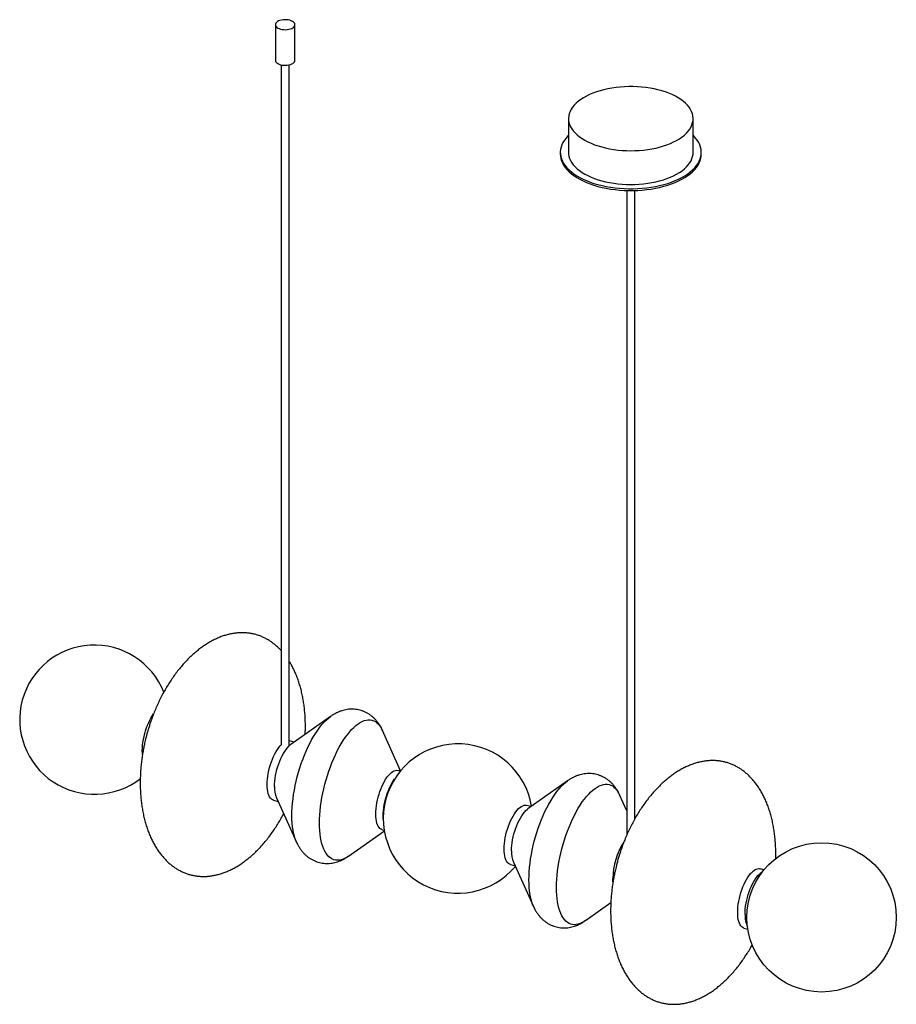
# Paper-space layout '_Trimétrica' of a CAD drawing. Header units: inches. Extents: x -20.8 to 20.8, y -8.8 to 37.9.
import ezdxf

# ---------------------------------------------------------------- set-up
doc = ezdxf.new("R2010")
doc.units = ezdxf.units.IN
doc.header["$MEASUREMENT"] = 0

psp = doc.layouts.new('_Trimétrica')

# ---------------------------------------------------------------- linework, layer by layer
at = {"color": 7, "linetype": 'Continuous', "lineweight": 25}
for p, q in [((-8.661, 37.664), (-8.661, 35.975)), ((-7.739, 35.975), (-7.739, 37.664)), ((-8.397, 35.761), (-8.397, 3.475)), ((-8.003, 3.475), (-8.003, 35.761)), ((5.245, 33.207), (5.245, 31.604)), ((11.155, 31.604), (11.155, 33.207)), ((4.855, 31.604), (4.855, 31.518)), ((11.545, 31.518), (11.545, 31.604)), ((8.003, 29.798), (8.003, -0.794)), ((8.397, -0.002), (8.397, 29.798)), ((-6.046, 4.845), (-7.928, 3.513)), ((-2.721, 2.27), (-3.581, 4.175)), ((-7.773, 3.622), (-7.992, 3.682)), ((-2.735, 2.253), (-2.839, 2.281)), ((5.201, 1.788), (3.319, 0.456)), ((-8.615, 0.983), (-7.666, -1.118)), ((8.003, 0.372), (7.666, 1.118)), ((-8.756, 0.87), (-8.537, 0.811)), ((3.474, 0.565), (3.255, 0.625)), ((-5.201, -1.788), (-3.495, -0.581)), ((-3.603, -0.53), (-3.499, -0.559)), ((-7.666, -1.118), (-7.67, -1.11)), ((2.491, -2.186), (2.71, -2.246)), ((2.632, -2.073), (3.581, -4.175)), ((14.517, -2.436), (14.332, -2.385)), ((3.581, -4.175), (3.577, -4.167)), ((6.046, -4.845), (7.251, -3.991)), ((13.568, -5.197), (13.753, -5.247))]:
    psp.add_line(p, q, dxfattribs=at)
at = {"color": 7, "linetype": 'Continuous', "lineweight": 25, "flags": 128}
for points in [[(-8.415, 37.454), (-8.341, 37.438), (-8.263, 37.429), (-8.182, 37.427), (-8.103, 37.432), (-8.026, 37.444), (-7.954, 37.463), (-7.89, 37.488), (-7.836, 37.518), (-7.792, 37.553), (-7.761, 37.591), (-7.743, 37.632), (-7.739, 37.673), (-7.749, 37.714), (-7.773, 37.754), (-7.81, 37.79), (-7.858, 37.823), (-7.917, 37.852), (-7.985, 37.874), (-8.059, 37.89), (-8.137, 37.899), (-8.218, 37.901), (-8.297, 37.896), (-8.374, 37.884), (-8.446, 37.865), (-8.51, 37.84), (-8.564, 37.81), (-8.608, 37.775), (-8.639, 37.737), (-8.657, 37.696), (-8.661, 37.655), (-8.651, 37.614), (-8.627, 37.574), (-8.59, 37.538), (-8.542, 37.505), (-8.483, 37.476), (-8.415, 37.454)], [(-8.661, 35.975), (-8.661, 35.966), (-8.651, 35.925), (-8.627, 35.886), (-8.59, 35.849), (-8.542, 35.816), (-8.483, 35.788), (-8.415, 35.765)], [(-8.415, 35.765), (-8.341, 35.749), (-8.263, 35.74), (-8.182, 35.738), (-8.103, 35.743), (-8.026, 35.755), (-7.954, 35.774), (-7.89, 35.799), (-7.836, 35.83), (-7.792, 35.865), (-7.761, 35.903), (-7.743, 35.943), (-7.739, 35.975)], [(6.821, 31.861), (7.005, 31.815), (7.194, 31.776), (7.388, 31.743), (7.586, 31.718), (7.787, 31.7), (7.99, 31.689), (8.193, 31.685), (8.397, 31.688), (8.6, 31.699), (8.801, 31.717), (8.999, 31.742), (9.194, 31.773), (9.383, 31.812), (9.567, 31.858), (9.745, 31.909), (9.915, 31.967), (10.077, 32.031), (10.23, 32.101), (10.373, 32.176), (10.506, 32.255), (10.628, 32.339), (10.739, 32.428), (10.837, 32.52), (10.923, 32.615), (10.995, 32.713), (11.055, 32.814), (11.101, 32.916), (11.133, 33.02), (11.151, 33.125), (11.155, 33.23), (11.145, 33.335), (11.12, 33.439), (11.082, 33.542), (11.031, 33.644), (10.965, 33.743), (10.887, 33.84), (10.796, 33.934), (10.692, 34.025), (10.576, 34.111), (10.45, 34.194), (10.312, 34.271), (10.164, 34.344), (10.007, 34.411), (9.842, 34.472), (9.668, 34.527), (9.488, 34.577), (9.302, 34.619), (9.11, 34.655), (8.914, 34.684), (8.714, 34.706), (8.512, 34.72), (8.309, 34.728), (8.105, 34.728), (7.901, 34.721), (7.699, 34.707), (7.499, 34.685), (7.303, 34.657), (7.111, 34.622), (6.924, 34.579), (6.743, 34.531), (6.569, 34.476), (6.403, 34.415), (6.245, 34.348), (6.097, 34.276), (5.959, 34.199), (5.831, 34.117), (5.715, 34.03), (5.611, 33.94), (5.519, 33.846), (5.439, 33.75), (5.373, 33.65), (5.321, 33.549), (5.282, 33.446), (5.257, 33.341), (5.246, 33.236), (5.249, 33.131), (5.266, 33.027), (5.297, 32.923), (5.342, 32.82), (5.4, 32.72), (5.472, 32.621), (5.557, 32.526), (5.655, 32.434), (5.764, 32.345), (5.886, 32.261), (6.018, 32.181), (6.161, 32.105), (6.313, 32.036), (6.474, 31.971), (6.644, 31.913), (6.821, 31.861)], [(5.245, 32.411), (5.217, 32.383), (5.125, 32.282), (5.046, 32.178), (4.981, 32.072), (4.929, 31.963), (4.89, 31.854), (4.866, 31.743), (4.855, 31.631), (4.859, 31.52), (4.877, 31.409), (4.908, 31.298), (4.953, 31.189), (5.012, 31.082), (5.085, 30.977), (5.17, 30.874), (5.268, 30.774), (5.379, 30.678), (5.501, 30.586), (5.634, 30.499), (5.779, 30.415), (5.933, 30.337), (6.097, 30.264), (6.27, 30.197), (6.451, 30.135), (6.639, 30.08)], [(6.639, 30.08), (6.834, 30.031), (7.034, 29.989), (7.24, 29.954), (7.449, 29.925), (7.662, 29.904), (7.876, 29.889), (8.093, 29.882), (8.309, 29.882), (8.525, 29.889), (8.74, 29.904), (8.953, 29.925), (9.162, 29.954), (9.367, 29.989), (9.568, 30.032), (9.763, 30.081), (9.951, 30.136), (10.132, 30.197), (10.304, 30.265), (10.468, 30.338), (10.623, 30.416), (10.767, 30.499), (10.9, 30.587), (11.022, 30.679), (11.133, 30.775), (11.231, 30.875), (11.316, 30.977), (11.388, 31.083), (11.447, 31.19), (11.492, 31.299), (11.524, 31.409), (11.541, 31.521), (11.545, 31.632), (11.534, 31.744), (11.509, 31.855), (11.471, 31.964), (11.419, 32.073), (11.353, 32.179), (11.274, 32.283), (11.182, 32.384), (11.155, 32.411)], [(4.855, 31.518), (4.859, 31.434), (4.877, 31.323), (4.908, 31.212), (4.953, 31.103), (5.012, 30.996), (5.085, 30.891), (5.17, 30.788), (5.268, 30.689), (5.379, 30.593), (5.501, 30.501), (5.634, 30.413), (5.779, 30.33), (5.933, 30.251), (6.097, 30.178), (6.27, 30.111), (6.451, 30.05), (6.639, 29.994)], [(5.245, 31.604), (5.249, 31.528), (5.266, 31.424), (5.297, 31.32), (5.342, 31.217), (5.4, 31.117), (5.472, 31.019), (5.557, 30.923), (5.655, 30.831), (5.764, 30.742), (5.886, 30.658), (6.018, 30.578), (6.161, 30.503), (6.313, 30.433), (6.474, 30.368), (6.644, 30.31), (6.821, 30.258)], [(6.639, 29.994), (6.834, 29.946), (7.034, 29.903), (7.24, 29.868), (7.449, 29.839), (7.662, 29.818), (7.876, 29.803), (8.093, 29.796), (8.309, 29.796), (8.525, 29.804), (8.74, 29.818), (8.953, 29.84), (9.162, 29.868), (9.367, 29.904), (9.568, 29.946), (9.763, 29.995), (9.951, 30.05), (10.132, 30.112), (10.304, 30.179), (10.468, 30.252), (10.623, 30.33), (10.767, 30.413), (10.9, 30.501), (11.022, 30.594), (11.133, 30.69), (11.231, 30.789), (11.316, 30.892), (11.388, 30.997), (11.447, 31.104), (11.492, 31.213), (11.524, 31.324), (11.541, 31.435), (11.545, 31.518)], [(6.821, 30.258), (7.005, 30.212), (7.194, 30.173), (7.388, 30.141), (7.586, 30.115), (7.787, 30.097), (7.99, 30.086), (8.193, 30.082), (8.397, 30.085), (8.6, 30.096), (8.801, 30.114), (8.999, 30.139), (9.194, 30.171), (9.383, 30.209), (9.567, 30.255), (9.745, 30.306), (9.915, 30.364), (10.077, 30.428), (10.23, 30.498), (10.373, 30.573), (10.506, 30.652), (10.628, 30.737), (10.739, 30.825), (10.837, 30.917), (10.923, 31.012), (10.995, 31.11), (11.055, 31.211), (11.101, 31.313), (11.133, 31.417), (11.151, 31.522), (11.155, 31.604)], [(-14.978, 3.222), (-14.974, 3.348), (-14.965, 3.479), (-14.948, 3.613), (-14.926, 3.751), (-14.897, 3.889), (-14.863, 4.028), (-14.823, 4.165), (-14.778, 4.3), (-14.729, 4.43), (-14.675, 4.555), (-14.618, 4.674), (-14.558, 4.785), (-14.495, 4.888), (-14.445, 4.961)], [(-7.88, 0.142), (-7.877, 0.332), (-7.867, 0.527), (-7.851, 0.727), (-7.828, 0.931), (-7.8, 1.138), (-7.765, 1.348), (-7.724, 1.559), (-7.678, 1.77), (-7.625, 1.981), (-7.568, 2.192), (-7.505, 2.4), (-7.437, 2.605), (-7.365, 2.807), (-7.288, 3.004), (-7.207, 3.196), (-7.122, 3.382), (-7.034, 3.562), (-6.943, 3.734), (-6.849, 3.897), (-6.753, 4.052), (-6.655, 4.198), (-6.556, 4.333), (-6.455, 4.458), (-6.353, 4.572), (-6.252, 4.674), (-6.15, 4.764), (-6.053, 4.839)], [(-6.572, -0.214), (-6.569, -0.024), (-6.559, 0.172), (-6.543, 0.372), (-6.521, 0.576), (-6.492, 0.783), (-6.457, 0.992), (-6.417, 1.203), (-6.37, 1.415), (-6.318, 1.626), (-6.26, 1.836), (-6.197, 2.044), (-6.129, 2.25), (-6.057, 2.452), (-5.98, 2.649), (-5.899, 2.841), (-5.814, 3.027), (-5.726, 3.206), (-5.635, 3.378), (-5.541, 3.542), (-5.445, 3.697), (-5.347, 3.842), (-5.248, 3.978), (-5.147, 4.103), (-5.046, 4.216), (-4.944, 4.319), (-4.843, 4.409), (-4.741, 4.487), (-4.641, 4.552), (-4.542, 4.604), (-4.445, 4.644), (-4.35, 4.67), (-4.258, 4.683), (-4.168, 4.682), (-4.082, 4.668), (-3.999, 4.64), (-3.92, 4.599), (-3.845, 4.546), (-3.775, 4.479), (-3.71, 4.4), (-3.649, 4.308), (-3.595, 4.205), (-3.581, 4.175)], [(-6.053, 4.839), (-6.049, 4.842), (-6.046, 4.845)], [(-9.054, 1.612), (-9.051, 1.738), (-9.041, 1.869), (-9.025, 2.003), (-9.002, 2.141), (-8.974, 2.279), (-8.939, 2.418), (-8.9, 2.555), (-8.855, 2.69), (-8.805, 2.82), (-8.752, 2.945), (-8.695, 3.064), (-8.634, 3.176), (-8.571, 3.278), (-8.507, 3.371), (-8.441, 3.453), (-8.397, 3.502)], [(-8.706, 1.518), (-8.702, 1.643), (-8.693, 1.774), (-8.676, 1.909), (-8.654, 2.046), (-8.625, 2.185), (-8.591, 2.323), (-8.551, 2.46), (-8.507, 2.595), (-8.457, 2.726), (-8.404, 2.851), (-8.346, 2.97), (-8.286, 3.081), (-8.223, 3.184), (-8.159, 3.276), (-8.093, 3.359), (-8.026, 3.43), (-7.959, 3.489), (-7.928, 3.513)], [(-8.706, 1.518), (-8.702, 1.643), (-8.693, 1.774), (-8.676, 1.909), (-8.654, 2.046), (-8.625, 2.185), (-8.591, 2.323), (-8.551, 2.46), (-8.507, 2.595), (-8.457, 2.726), (-8.404, 2.851), (-8.346, 2.97), (-8.286, 3.081), (-8.223, 3.184), (-8.159, 3.276), (-8.093, 3.359), (-8.026, 3.43), (-7.959, 3.489), (-7.928, 3.513)], [(-8.003, 3.684), (-7.996, 3.683), (-7.992, 3.682)], [(-14.97, 3.041), (-14.974, 3.103), (-14.978, 3.222)], [(-3.901, 0.212), (-3.897, 0.337), (-3.888, 0.468), (-3.871, 0.603), (-3.849, 0.74), (-3.82, 0.879), (-3.786, 1.017), (-3.746, 1.155), (-3.702, 1.289), (-3.652, 1.42), (-3.599, 1.545), (-3.541, 1.664), (-3.481, 1.775), (-3.418, 1.878), (-3.353, 1.971), (-3.287, 2.053), (-3.221, 2.124), (-3.154, 2.183), (-3.088, 2.229), (-3.023, 2.263), (-2.961, 2.283), (-2.9, 2.289), (-2.843, 2.282), (-2.839, 2.281)], [(-3.901, 0.212), (-3.897, 0.337), (-3.888, 0.468), (-3.871, 0.603), (-3.849, 0.74), (-3.82, 0.879), (-3.786, 1.017), (-3.746, 1.155), (-3.702, 1.289), (-3.652, 1.42), (-3.599, 1.545), (-3.541, 1.664), (-3.481, 1.775), (-3.418, 1.878), (-3.353, 1.971), (-3.287, 2.053), (-3.221, 2.124), (-3.154, 2.183), (-3.088, 2.229), (-3.023, 2.263), (-2.961, 2.283), (-2.9, 2.289), (-2.843, 2.282), (-2.839, 2.281)], [(-3.552, 0.117), (-3.549, 0.243), (-3.539, 0.374), (-3.523, 0.508), (-3.501, 0.646), (-3.472, 0.784), (-3.438, 0.923), (-3.398, 1.06), (-3.353, 1.194), (-3.304, 1.325), (-3.25, 1.45), (-3.193, 1.569), (-3.133, 1.68), (-3.07, 1.783), (-3.01, 1.87)], [(-8.756, 0.87), (-8.805, 0.89), (-8.855, 0.924), (-8.9, 0.971), (-8.939, 1.03), (-8.974, 1.102), (-9.002, 1.185), (-9.025, 1.278), (-9.041, 1.382), (-9.051, 1.493), (-9.054, 1.612)], [(3.367, -2.915), (3.37, -2.725), (3.38, -2.53), (3.396, -2.329), (3.418, -2.125), (3.447, -1.918), (3.482, -1.709), (3.522, -1.498), (3.569, -1.286), (3.621, -1.075), (3.679, -0.865), (3.742, -0.657), (3.81, -0.451), (3.882, -0.25), (3.959, -0.052), (4.04, 0.14), (4.125, 0.326), (4.213, 0.505), (4.304, 0.677), (4.398, 0.841), (4.494, 0.996), (4.592, 1.141), (4.691, 1.277), (4.792, 1.401), (4.893, 1.515), (4.995, 1.617), (5.097, 1.708), (5.194, 1.783)], [(4.675, -3.27), (4.678, -3.08), (4.688, -2.885), (4.704, -2.685), (4.726, -2.481), (4.755, -2.274), (4.789, -2.064), (4.83, -1.853), (4.877, -1.642), (4.929, -1.431), (4.987, -1.22), (5.05, -1.012), (5.117, -0.807), (5.19, -0.605), (5.267, -0.408), (5.348, -0.216), (5.432, -0.03), (5.52, 0.15), (5.611, 0.322), (5.705, 0.485), (5.801, 0.64), (5.899, 0.786), (5.999, 0.921), (6.1, 1.046), (6.201, 1.16), (6.303, 1.262), (6.404, 1.352), (6.505, 1.43), (6.605, 1.495), (6.704, 1.548), (6.801, 1.587), (6.896, 1.613), (6.989, 1.626), (7.079, 1.625), (7.165, 1.611), (7.248, 1.584), (7.327, 1.543), (7.401, 1.489), (7.472, 1.422), (7.537, 1.343), (7.597, 1.251), (7.652, 1.148), (7.666, 1.118)], [(5.194, 1.783), (5.198, 1.785), (5.201, 1.788)], [(2.193, -1.444), (2.196, -1.319), (2.206, -1.188), (2.222, -1.053), (2.245, -0.916), (2.273, -0.777), (2.307, -0.639), (2.347, -0.502), (2.392, -0.367), (2.441, -0.236), (2.495, -0.111), (2.552, 0.008), (2.612, 0.119), (2.675, 0.222), (2.74, 0.314), (2.806, 0.397), (2.873, 0.468), (2.939, 0.527), (3.005, 0.573), (3.07, 0.607), (3.133, 0.627), (3.193, 0.633), (3.25, 0.626), (3.255, 0.625)], [(-7.67, -1.11), (-7.678, -1.092), (-7.724, -0.971), (-7.765, -0.84), (-7.8, -0.699), (-7.828, -0.547), (-7.851, -0.387), (-7.867, -0.218), (-7.877, -0.042), (-7.88, 0.142)], [(-3.603, -0.53), (-3.652, -0.511), (-3.702, -0.477), (-3.746, -0.43), (-3.786, -0.37), (-3.82, -0.298), (-3.849, -0.216), (-3.871, -0.122), (-3.888, -0.019), (-3.897, 0.093), (-3.901, 0.212)], [(-3.603, -0.53), (-3.652, -0.511), (-3.702, -0.477), (-3.746, -0.43), (-3.786, -0.37), (-3.82, -0.298), (-3.849, -0.216), (-3.871, -0.122), (-3.888, -0.019), (-3.897, 0.093), (-3.901, 0.212)], [(-3.542, -0.089), (-3.549, -0.002), (-3.552, 0.117)], [(2.541, -1.539), (2.544, -1.413), (2.554, -1.283), (2.57, -1.148), (2.593, -1.011), (2.621, -0.872), (2.656, -0.733), (2.695, -0.596), (2.74, -0.462), (2.79, -0.331), (2.843, -0.206), (2.9, -0.087), (2.961, 0.024), (3.023, 0.127), (3.088, 0.22), (3.154, 0.302), (3.221, 0.373), (3.287, 0.432), (3.319, 0.456)], [(2.541, -1.539), (2.544, -1.413), (2.554, -1.283), (2.57, -1.148), (2.593, -1.011), (2.621, -0.872), (2.656, -0.733), (2.695, -0.596), (2.74, -0.462), (2.79, -0.331), (2.843, -0.206), (2.9, -0.087), (2.961, 0.024), (3.023, 0.127), (3.088, 0.22), (3.154, 0.302), (3.221, 0.373), (3.287, 0.432), (3.319, 0.456)], [(-5.201, -1.788), (-5.248, -1.82), (-5.347, -1.879), (-5.445, -1.925), (-5.541, -1.957), (-5.635, -1.977), (-5.726, -1.983), (-5.814, -1.975), (-5.899, -1.954), (-5.98, -1.92), (-6.057, -1.873), (-6.129, -1.813), (-6.197, -1.74), (-6.26, -1.654), (-6.318, -1.557), (-6.37, -1.447), (-6.417, -1.327), (-6.457, -1.196), (-6.492, -1.054), (-6.521, -0.903), (-6.543, -0.742), (-6.559, -0.574), (-6.569, -0.397), (-6.572, -0.214)], [(2.491, -2.186), (2.441, -2.167), (2.392, -2.133), (2.347, -2.086), (2.307, -2.026), (2.273, -1.955), (2.245, -1.872), (2.222, -1.778), (2.206, -1.675), (2.196, -1.563), (2.193, -1.444)], [(13.27, -4.455), (13.273, -4.329), (13.283, -4.198), (13.299, -4.064), (13.321, -3.926), (13.35, -3.788), (13.384, -3.649), (13.424, -3.512), (13.469, -3.377), (13.518, -3.247), (13.572, -3.122), (13.629, -3.003), (13.689, -2.892), (13.752, -2.789), (13.817, -2.696), (13.883, -2.614), (13.95, -2.543), (14.016, -2.484), (14.082, -2.437), (14.147, -2.404), (14.21, -2.384), (14.27, -2.377), (14.327, -2.384), (14.332, -2.385)], [(13.618, -4.549), (13.621, -4.424), (13.631, -4.293), (13.647, -4.158), (13.67, -4.021), (13.698, -3.882), (13.733, -3.744), (13.772, -3.607), (13.817, -3.472), (13.866, -3.342), (13.92, -3.216), (13.977, -3.097), (14.038, -2.986), (14.1, -2.884), (14.165, -2.791), (14.231, -2.708), (14.298, -2.637), (14.364, -2.578), (14.43, -2.532), (14.45, -2.52)], [(3.577, -4.167), (3.569, -4.149), (3.522, -4.028), (3.482, -3.897), (3.447, -3.755), (3.418, -3.604), (3.396, -3.444), (3.38, -3.275), (3.37, -3.098), (3.367, -2.915)], [(7.352, -3.008), (7.349, -2.964), (7.346, -2.845)], [(7.352, -3.008), (7.349, -2.964), (7.346, -2.845)], [(6.046, -4.845), (5.999, -4.876), (5.899, -4.935), (5.801, -4.981), (5.705, -5.014), (5.611, -5.033), (5.52, -5.039), (5.432, -5.032), (5.348, -5.011), (5.267, -4.977), (5.19, -4.93), (5.117, -4.869), (5.05, -4.796), (4.987, -4.711), (4.929, -4.613), (4.877, -4.504), (4.83, -4.383), (4.789, -4.252), (4.755, -4.111), (4.726, -3.959), (4.704, -3.799), (4.688, -3.63), (4.678, -3.454), (4.675, -3.27)], [(13.568, -5.197), (13.518, -5.177), (13.469, -5.143), (13.424, -5.096), (13.384, -5.037), (13.35, -4.965), (13.321, -4.882), (13.299, -4.789), (13.283, -4.686), (13.273, -4.574), (13.27, -4.455)]]:
    psp.add_lwpolyline(points, dxfattribs=at)
at = {"color": 7, "linetype": 'Continuous', "lineweight": 25}
psp.add_circle((17.252, -4.689), 3.543, dxfattribs=at)
for centre, radius, start, end in [((-17.252, 4.689), 3.543, 21.5958, 308.0046), ((0, 0), 3.543, 9.4349, 320.1561), ((-7.401, 1.464), 1.306, 177.6457, 201.6078), ((10.56, -2.877), 3.214, 146.9273, 179.4305), ((3.846, -1.593), 1.306, 177.6457, 201.6078), ((14.832, -4.611), 1.215, 177.1007, 205.8431)]:
    psp.add_arc(centre, radius, start, end, dxfattribs=at)
for points, knots in [([(-8.397, 7.973), (-8.432, 8.01), (-8.51, 8.093), (-8.639, 8.21), (-8.781, 8.324), (-8.927, 8.427), (-9.078, 8.517), (-9.233, 8.596), (-9.392, 8.663), (-9.554, 8.718), (-9.72, 8.761), (-9.889, 8.792), (-10.061, 8.811), (-10.236, 8.817), (-10.413, 8.811), (-10.592, 8.793), (-10.773, 8.763), (-10.956, 8.719), (-11.14, 8.663), (-11.326, 8.594), (-11.512, 8.512), (-11.699, 8.417), (-11.886, 8.308), (-12.074, 8.186), (-12.26, 8.05), (-12.446, 7.901), (-12.631, 7.737), (-12.814, 7.56), (-12.995, 7.369), (-13.173, 7.163), (-13.342, 6.951), (-13.501, 6.735), (-13.65, 6.515), (-13.794, 6.287), (-13.932, 6.051), (-14.064, 5.807), (-14.188, 5.557), (-14.305, 5.304), (-14.412, 5.049), (-14.506, 4.804), (-14.583, 4.589), (-14.646, 4.396), (-14.703, 4.211), (-14.74, 4.08), (-14.759, 4.011)], [0, 0, 0, 0, 0.017914, 0.039634, 0.061082, 0.082295, 0.103315, 0.124187, 0.144957, 0.16567, 0.186377, 0.207123, 0.227943, 0.248886, 0.270002, 0.291337, 0.312939, 0.334854, 0.357124, 0.379792, 0.402899, 0.426483, 0.450579, 0.475222, 0.500444, 0.526275, 0.552745, 0.579884, 0.607721, 0.636291, 0.665634, 0.692675, 0.720106, 0.747889, 0.775976, 0.804304, 0.832781, 0.861263, 0.889473, 0.916741, 0.941215, 0.958762, 0.978324, 1, 1, 1, 1]), ([(-7.251, 3.991), (-7.248, 4.058), (-7.241, 4.213), (-7.24, 4.457), (-7.247, 4.721), (-7.262, 4.985), (-7.287, 5.245), (-7.321, 5.5), (-7.364, 5.751), (-7.416, 5.995), (-7.477, 6.233), (-7.546, 6.462), (-7.624, 6.683), (-7.709, 6.894), (-7.803, 7.096), (-7.9, 7.283), (-7.97, 7.399), (-8.003, 7.454)], [0, 0, 0, 0, 0.053664, 0.125036, 0.196617, 0.268133, 0.339351, 0.410071, 0.480126, 0.549377, 0.617714, 0.685049, 0.751319, 0.816485, 0.880525, 0.943439, 1, 1, 1, 1]), ([(-3.577, 4.164), (-3.581, 4.175), (-3.606, 4.233), (-3.658, 4.331), (-3.733, 4.457), (-3.815, 4.573), (-3.903, 4.678), (-3.997, 4.775), (-4.1, 4.864), (-4.213, 4.946), (-4.335, 5.018), (-4.462, 5.078), (-4.591, 5.125), (-4.724, 5.159), (-4.857, 5.181), (-4.991, 5.191), (-5.125, 5.189), (-5.258, 5.175), (-5.39, 5.15), (-5.521, 5.113), (-5.651, 5.066), (-5.779, 5.007), (-5.907, 4.937), (-5.999, 4.879), (-6.048, 4.842), (-6.056, 4.836)], [0, 0, 0, 0, 0.012335, 0.064744, 0.114883, 0.163009, 0.209442, 0.254499, 0.29847, 0.346065, 0.392531, 0.438028, 0.482796, 0.527053, 0.571, 0.614788, 0.658633, 0.702764, 0.747431, 0.792911, 0.839512, 0.887576, 0.937461, 0.989509, 1, 1, 1, 1]), ([(-14.759, 4.011), (-14.787, 3.907), (-14.825, 3.761), (-14.874, 3.543), (-14.913, 3.357), (-14.954, 3.134), (-14.991, 2.899), (-15.023, 2.652), (-15.048, 2.398), (-15.067, 2.137), (-15.077, 1.874), (-15.079, 1.609), (-15.073, 1.344), (-15.057, 1.081), (-15.032, 0.821), (-14.998, 0.566), (-14.955, 0.315), (-14.903, 0.071), (-14.842, -0.167), (-14.773, -0.396), (-14.696, -0.617), (-14.61, -0.828), (-14.517, -1.03), (-14.417, -1.222), (-14.309, -1.403), (-14.195, -1.574), (-14.075, -1.734), (-13.949, -1.882), (-13.817, -2.019), (-13.68, -2.144), (-13.539, -2.258), (-13.392, -2.361), (-13.241, -2.451), (-13.086, -2.53), (-12.928, -2.597), (-12.765, -2.652), (-12.599, -2.695), (-12.43, -2.726), (-12.258, -2.745), (-12.084, -2.751), (-11.907, -2.746), (-11.728, -2.727), (-11.546, -2.697), (-11.364, -2.653), (-11.179, -2.597), (-10.994, -2.528), (-10.807, -2.446), (-10.62, -2.351), (-10.433, -2.242), (-10.246, -2.12), (-10.059, -1.984), (-9.873, -1.835), (-9.688, -1.672), (-9.506, -1.494), (-9.325, -1.303), (-9.147, -1.098), (-8.978, -0.885), (-8.818, -0.669), (-8.669, -0.449), (-8.525, -0.221), (-8.393, 0.005), (-8.312, 0.157), (-8.274, 0.228)], [0, 0, 0, 0, 0.022482, 0.031511, 0.046516, 0.062101, 0.078807, 0.096222, 0.114158, 0.132459, 0.151001, 0.169682, 0.188419, 0.207138, 0.225779, 0.24429, 0.262627, 0.280754, 0.298641, 0.316266, 0.333612, 0.350669, 0.367432, 0.383899, 0.400077, 0.415972, 0.431597, 0.44697, 0.462108, 0.477033, 0.491771, 0.506348, 0.520793, 0.535135, 0.549407, 0.563641, 0.57787, 0.592126, 0.606433, 0.620825, 0.635334, 0.649996, 0.66484, 0.679899, 0.695202, 0.710779, 0.726657, 0.742863, 0.759422, 0.776355, 0.793687, 0.811438, 0.829627, 0.848276, 0.867404, 0.887037, 0.9072, 0.925782, 0.944632, 0.963723, 0.983024, 1, 1, 1, 1]), ([(15.075, -1.902), (15.075, -1.893), (15.079, -1.795), (15.079, -1.609), (15.073, -1.344), (15.057, -1.081), (15.032, -0.821), (14.998, -0.566), (14.955, -0.315), (14.903, -0.071), (14.842, 0.167), (14.773, 0.396), (14.696, 0.617), (14.61, 0.828), (14.517, 1.03), (14.417, 1.222), (14.309, 1.403), (14.195, 1.574), (14.075, 1.734), (13.949, 1.882), (13.817, 2.019), (13.68, 2.144), (13.539, 2.258), (13.392, 2.361), (13.241, 2.451), (13.086, 2.53), (12.928, 2.597), (12.765, 2.652), (12.599, 2.695), (12.43, 2.726), (12.258, 2.745), (12.084, 2.751), (11.907, 2.746), (11.728, 2.727), (11.546, 2.697), (11.364, 2.653), (11.179, 2.597), (10.994, 2.528), (10.807, 2.446), (10.62, 2.351), (10.433, 2.242), (10.246, 2.12), (10.059, 1.984), (9.873, 1.835), (9.688, 1.672), (9.506, 1.494), (9.325, 1.303), (9.147, 1.098), (8.978, 0.885), (8.818, 0.669), (8.669, 0.449), (8.525, 0.221), (8.387, -0.015), (8.256, -0.259), (8.131, -0.508), (8.015, -0.762), (7.908, -1.016), (7.813, -1.262), (7.737, -1.477), (7.673, -1.67), (7.616, -1.855), (7.549, -2.089), (7.495, -2.305), (7.445, -2.523), (7.407, -2.709), (7.366, -2.932), (7.329, -3.167), (7.297, -3.414), (7.271, -3.668), (7.253, -3.929), (7.242, -4.192), (7.24, -4.457), (7.247, -4.721), (7.262, -4.985), (7.287, -5.245), (7.321, -5.5), (7.364, -5.751), (7.416, -5.995), (7.477, -6.233), (7.546, -6.462), (7.624, -6.683), (7.709, -6.894), (7.802, -7.096), (7.903, -7.288), (8.01, -7.469), (8.124, -7.64), (8.244, -7.799), (8.37, -7.948), (8.502, -8.085), (8.639, -8.21), (8.781, -8.324), (8.927, -8.427), (9.078, -8.517), (9.233, -8.596), (9.392, -8.663), (9.554, -8.718), (9.72, -8.761), (9.889, -8.792), (10.061, -8.811), (10.236, -8.817), (10.413, -8.811), (10.592, -8.793), (10.773, -8.763), (10.956, -8.719), (11.14, -8.663), (11.326, -8.594), (11.512, -8.512), (11.699, -8.417), (11.886, -8.308), (12.074, -8.186), (12.26, -8.05), (12.446, -7.901), (12.631, -7.737), (12.814, -7.56), (12.995, -7.369), (13.173, -7.163), (13.342, -6.951), (13.501, -6.735), (13.65, -6.515), (13.794, -6.287), (13.897, -6.113), (13.951, -6.014), (13.96, -5.995)], [0, 0, 0, 0, 0.000958, 0.010415, 0.0199, 0.029377, 0.038814, 0.048185, 0.057468, 0.066645, 0.0757, 0.084623, 0.093405, 0.10204, 0.110526, 0.118863, 0.127052, 0.135099, 0.14301, 0.150792, 0.158455, 0.166012, 0.173473, 0.180852, 0.188165, 0.195426, 0.202651, 0.209857, 0.21706, 0.224277, 0.23152, 0.238806, 0.246152, 0.253574, 0.261089, 0.268712, 0.27646, 0.284346, 0.292384, 0.300588, 0.308971, 0.317544, 0.326318, 0.335304, 0.344512, 0.353953, 0.363637, 0.373576, 0.383784, 0.393191, 0.402734, 0.412399, 0.42217, 0.432024, 0.441931, 0.451839, 0.461653, 0.471139, 0.479653, 0.485757, 0.492562, 0.500103, 0.511484, 0.516055, 0.523652, 0.531541, 0.539999, 0.548815, 0.557896, 0.56716, 0.576547, 0.586005, 0.59549, 0.604967, 0.614404, 0.623775, 0.633058, 0.642235, 0.65129, 0.660213, 0.668994, 0.677629, 0.686116, 0.694452, 0.702642, 0.710689, 0.718599, 0.726382, 0.734045, 0.741601, 0.749062, 0.756442, 0.763755, 0.771016, 0.778241, 0.785447, 0.79265, 0.799867, 0.80711, 0.814396, 0.821741, 0.829164, 0.836678, 0.844302, 0.852049, 0.859935, 0.867974, 0.876178, 0.88456, 0.893133, 0.901907, 0.910894, 0.920102, 0.929543, 0.939227, 0.949166, 0.959374, 0.968781, 0.978323, 0.987988, 0.997759, 1, 1, 1, 1]), ([(7.67, 1.107), (7.665, 1.118), (7.641, 1.176), (7.589, 1.275), (7.514, 1.401), (7.432, 1.516), (7.344, 1.622), (7.25, 1.718), (7.146, 1.808), (7.034, 1.89), (6.911, 1.962), (6.785, 2.021), (6.655, 2.068), (6.523, 2.103), (6.39, 2.125), (6.256, 2.134), (6.122, 2.132), (5.989, 2.118), (5.857, 2.093), (5.726, 2.057), (5.596, 2.009), (5.467, 1.951), (5.34, 1.88), (5.247, 1.822), (5.199, 1.786), (5.191, 1.78)], [0, 0, 0, 0, 0.012335, 0.064744, 0.114883, 0.163009, 0.209442, 0.254499, 0.29847, 0.346065, 0.392531, 0.438028, 0.482796, 0.527053, 0.571, 0.614788, 0.658633, 0.702764, 0.747431, 0.792911, 0.839512, 0.887576, 0.937461, 0.989509, 1, 1, 1, 1]), ([(-7.67, -1.107), (-7.653, -1.145), (-7.615, -1.228), (-7.546, -1.349), (-7.467, -1.469), (-7.382, -1.579), (-7.29, -1.679), (-7.189, -1.773), (-7.078, -1.859), (-6.958, -1.936), (-6.833, -2), (-6.704, -2.052), (-6.573, -2.091), (-6.44, -2.118), (-6.306, -2.132), (-6.172, -2.134), (-6.039, -2.125), (-5.906, -2.104), (-5.775, -2.072), (-5.645, -2.028), (-5.516, -1.974), (-5.388, -1.908), (-5.28, -1.843), (-5.216, -1.797), (-5.193, -1.781)], [0, 0, 0, 0, 0.043293, 0.094389, 0.14335, 0.19048, 0.236102, 0.28052, 0.328679, 0.375604, 0.421462, 0.466502, 0.510951, 0.555019, 0.598866, 0.642687, 0.686707, 0.731165, 0.776328, 0.822493, 0.86999, 0.919173, 0.970397, 1, 1, 1, 1]), ([(3.576, -4.163), (3.594, -4.201), (3.632, -4.285), (3.7, -4.406), (3.779, -4.525), (3.865, -4.635), (3.957, -4.735), (4.058, -4.829), (4.168, -4.916), (4.289, -4.993), (4.414, -5.057), (4.542, -5.109), (4.674, -5.148), (4.807, -5.174), (4.941, -5.189), (5.075, -5.191), (5.208, -5.181), (5.341, -5.16), (5.472, -5.128), (5.602, -5.085), (5.731, -5.031), (5.859, -4.965), (5.967, -4.9), (6.031, -4.854), (6.054, -4.837)], [0, 0, 0, 0, 0.043293, 0.094389, 0.14335, 0.19048, 0.236102, 0.28052, 0.328679, 0.375604, 0.421462, 0.466502, 0.510951, 0.555019, 0.598866, 0.642687, 0.686707, 0.731165, 0.776328, 0.822493, 0.86999, 0.919173, 0.970397, 1, 1, 1, 1])]:
    psp.add_open_spline(points, degree=3, knots=knots, dxfattribs=at)

doc.saveas('drawing.dxf')
